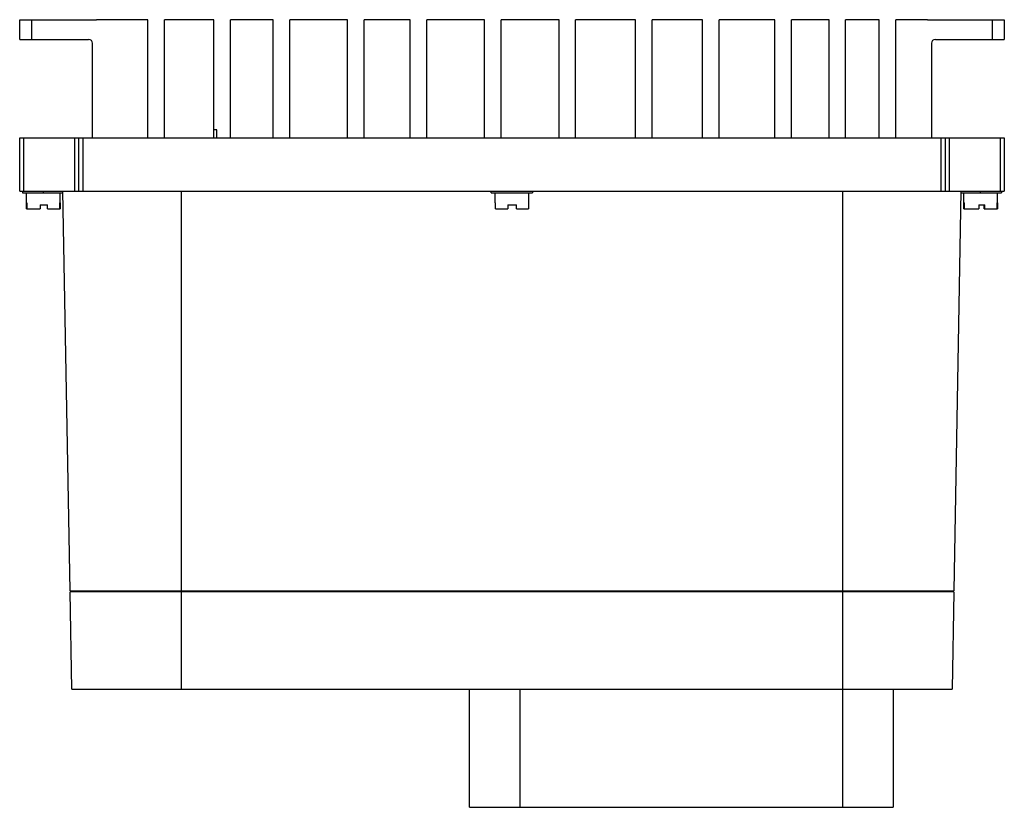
# Model space of a CAD drawing. Header units: millimetres. Extents: x 34 to 284, y 125 to 325.
import ezdxf

# ---------------------------------------------------------------- set-up
doc = ezdxf.new("R2010")
doc.units = ezdxf.units.MM
doc.header["$LTSCALE"] = 29.133641
doc.layers.get('0').update_dxf_attribs({"linetype": 'CONTINUOUS'})

msp = doc.modelspace()

# ---------------------------------------------------------------- linework, layer by layer
at = {"color": 7}
for p, q in [((33.55, 319.56), (33.55, 324.56)), ((33.55, 324.56), (53.05, 324.56)), ((36.55, 324.56), (36.55, 319.56)), ((66.12, 324.56), (53.46, 324.56)), ((66.12, 294.56), (66.12, 324.56)), ((70.33, 294.56), (70.33, 324.56)), ((82.83, 324.56), (70.33, 324.56)), ((82.83, 294.56), (82.83, 324.56)), ((87.04, 294.56), (87.04, 324.56)), ((97.9, 324.56), (87.04, 324.56)), ((97.9, 294.56), (97.9, 324.56)), ((102.11, 294.56), (102.11, 324.56)), ((116.8, 324.56), (102.11, 324.56)), ((116.8, 294.56), (116.8, 324.56)), ((121.01, 294.56), (121.01, 324.56)), ((132.69, 324.56), (121.01, 324.56)), ((132.69, 294.56), (132.69, 324.56)), ((136.9, 294.56), (136.9, 324.56)), ((151.59, 324.56), (136.9, 324.56)), ((151.59, 294.56), (151.59, 324.56)), ((155.8, 294.56), (155.8, 324.56)), ((170.49, 324.56), (155.8, 324.56)), ((170.49, 294.56), (170.49, 324.56)), ((174.7, 294.56), (174.7, 324.56)), ((189.94, 324.56), (174.7, 324.56)), ((189.94, 294.56), (189.94, 324.56)), ((194.15, 294.56), (194.15, 324.56)), ((206.92, 324.56), (194.15, 324.56)), ((206.92, 294.56), (206.92, 324.56)), ((211.13, 294.56), (211.13, 324.56)), ((225.3, 324.56), (211.13, 324.56)), ((225.3, 294.56), (225.3, 324.56)), ((229.51, 294.56), (229.51, 324.56)), ((239.05, 324.56), (229.51, 324.56)), ((239.05, 294.56), (239.05, 324.56)), ((243.25, 294.56), (243.25, 324.56)), ((251.81, 324.56), (243.25, 324.56)), ((251.81, 294.56), (251.81, 324.56)), ((256.02, 294.56), (256.02, 324.56)), ((263.8, 324.56), (256.02, 324.56)), ((264.05, 324.56), (283.55, 324.56)), ((280.55, 319.56), (280.55, 324.56)), ((283.55, 324.56), (283.55, 319.56)), ((33.55, 319.56), (51.05, 319.56)), ((52.05, 294.56), (52.05, 318.56)), ((265.05, 318.56), (265.05, 294.56)), ((266.05, 319.56), (283.55, 319.56)), ((83.61, 296.56), (82.83, 296.56)), ((83.61, 294.56), (83.61, 296.56)), ((33.55, 281.06), (33.55, 294.56)), ((33.55, 294.56), (283.55, 294.56)), ((34.55, 294.56), (34.55, 281.06)), ((47.55, 281.06), (47.55, 294.56)), ((48.55, 281.06), (48.55, 294.56)), ((49.55, 294.56), (49.55, 281.06)), ((267.55, 281.06), (267.55, 294.56)), ((268.55, 294.56), (268.55, 281.06)), ((269.55, 294.56), (269.55, 281.06)), ((282.55, 281.06), (282.55, 294.56)), ((283.55, 294.56), (283.55, 281.06)), ((33.55, 281.06), (283.55, 281.06)), ((34.3, 281.06), (34.3, 280.56)), ((34.3, 280.56), (44.56, 280.56)), ((35.3, 278.06), (35.3, 280.56)), ((39.55, 281.06), (39.55, 280.56)), ((43.8, 278.06), (43.8, 280.56)), ((46.33, 179.56), (44.55, 281.06)), ((74.55, 281.06), (74.55, 154.56)), ((153.3, 280.56), (153.3, 281.06)), ((153.3, 280.56), (163.8, 280.56)), ((154.3, 278.06), (154.3, 280.56)), ((162.8, 278.06), (162.8, 280.56)), ((163.8, 281.06), (163.8, 280.56)), ((242.55, 154.56), (242.55, 281.06)), ((272.55, 281.06), (270.78, 179.56)), ((272.55, 280.56), (282.8, 280.56)), ((273.3, 278.06), (273.3, 280.56)), ((277.55, 280.56), (277.55, 281.06)), ((281.8, 278.06), (281.8, 280.56)), ((282.8, 281.06), (282.8, 280.56)), ((35.3, 278.06), (35.41, 278.06)), ((35.32, 276.56), (35.32, 278.06)), ((35.38, 278.06), (35.38, 276.56)), ((35.41, 276.56), (35.41, 278.06)), ((38.74, 277.56), (38.74, 276.56)), ((38.74, 277.56), (40.6, 277.56)), ((40.6, 276.56), (40.6, 277.56)), ((43.69, 278.06), (43.69, 276.56)), ((43.69, 278.06), (43.8, 278.06)), ((43.73, 276.56), (43.73, 278.06)), ((43.79, 278.06), (43.79, 276.56)), ((154.3, 278.06), (154.39, 278.06)), ((154.39, 276.56), (154.39, 278.06)), ((157.52, 277.56), (157.52, 276.56)), ((157.52, 277.56), (159.69, 277.56)), ((159.69, 276.56), (159.69, 277.56)), ((162.72, 278.06), (162.72, 276.56)), ((162.72, 278.06), (162.8, 278.06)), ((273.3, 278.06), (273.41, 278.06)), ((273.32, 276.56), (273.32, 278.06)), ((273.41, 276.56), (273.41, 278.06)), ((277.06, 277.56), (278.62, 277.56)), ((277.06, 277.56), (277.06, 276.56)), ((278.42, 276.56), (278.42, 277.56)), ((278.62, 276.56), (278.62, 277.56)), ((281.69, 278.06), (281.8, 278.06)), ((281.69, 278.06), (281.69, 276.56)), ((281.79, 278.06), (281.79, 276.56)), ((35.32, 276.56), (35.38, 276.56)), ((35.41, 276.56), (38.74, 276.56)), ((40.6, 276.56), (43.69, 276.56)), ((43.73, 276.56), (43.79, 276.56)), ((154.39, 276.56), (157.52, 276.56)), ((159.69, 276.56), (162.72, 276.56)), ((273.32, 276.56), (277.06, 276.56)), ((278.42, 276.56), (281.79, 276.56)), ((46.33, 179.56), (270.78, 179.56)), ((46.78, 154.56), (46.35, 179.26)), ((270.76, 179.26), (46.35, 179.26)), ((49.33, 179.26), (49.33, 179.56)), ((267.78, 179.56), (267.78, 179.26)), ((268.31, 179.56), (268.31, 179.26)), ((270.76, 179.26), (270.33, 154.56)), ((46.78, 154.56), (270.33, 154.56)), ((147.77, 124.56), (147.77, 154.56)), ((160.55, 154.56), (160.55, 124.56)), ((242.55, 124.56), (242.55, 154.56)), ((255.33, 154.56), (255.33, 124.56)), ((147.77, 124.56), (255.33, 124.56))]:
    msp.add_line(p, q, dxfattribs=at)
for centre, radius, start, end in [((53.05, 320.56), 4, 84.1595, 90), ((264.05, 320.56), 4, 90, 93.6128), ((51.05, 318.56), 1, 0, 90), ((266.05, 318.56), 1, 90, 180)]:
    msp.add_arc(centre, radius, start, end, dxfattribs=at)

doc.saveas('drawing.dxf')
